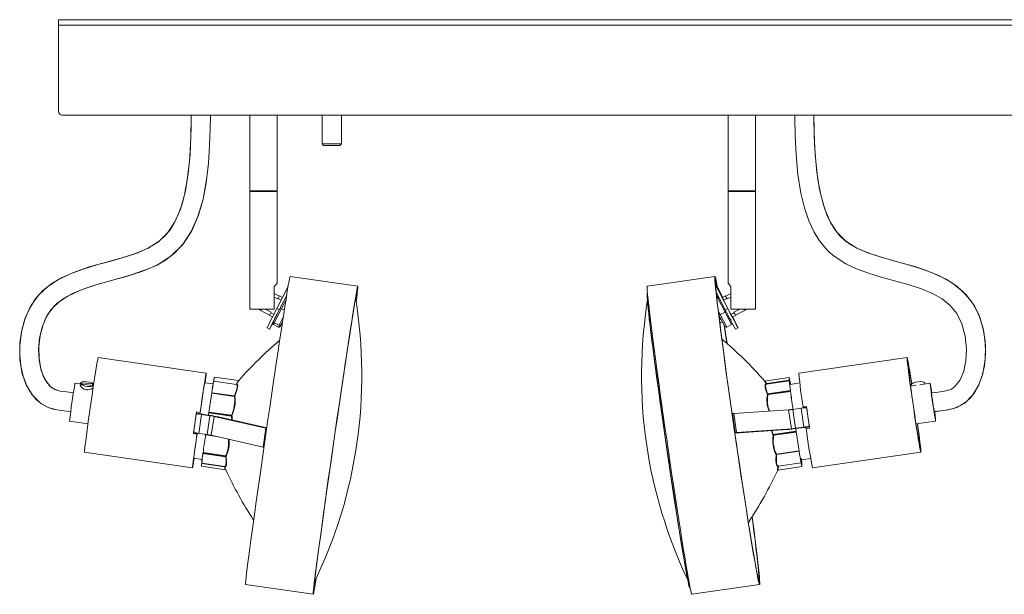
# Model space of a CAD drawing. Header units: millimetres. Extents: x -224 to 465, y -819 to -443.
# Tile 1 of 3: x -224 to 136, y -816 to -606. Entities that reach past the tile are written whole.
import ezdxf

# ---------------------------------------------------------------- set-up
doc = ezdxf.new("R2010")
doc.units = ezdxf.units.MM

msp = doc.modelspace()

# ---------------------------------------------------------------- linework, layer by layer
at = {"color": 7, "linetype": 'Continuous', "lineweight": 15}
for p, q in [((-210.09, -639.24), (-210.09, -605.74)), ((-210.09, -605.74), (289.91, -605.74)), ((289.91, -607.74), (-210.09, -607.74)), ((288.41, -640.74), (-208.59, -640.74)), ((-140.09, -640.74), (-140.09, -668.39)), ((-130.09, -668.39), (-130.09, -640.74)), ((-113.59, -640.74), (-113.59, -651.24)), ((-106.59, -651.24), (-106.59, -640.74)), ((34.91, -640.74), (34.91, -668.39)), ((44.91, -668.39), (44.91, -640.74)), ((-113.59, -651.24), (-113.09, -651.74)), ((-106.59, -651.24), (-113.59, -651.24)), ((-107.09, -651.74), (-113.09, -651.74)), ((-107.09, -651.74), (-106.59, -651.24)), ((-130.09, -668.39), (-140.09, -668.39)), ((-140.09, -668.62), (-140.09, -711.74)), ((-140.09, -668.62), (-130.09, -668.62)), ((-139.97, -668.39), (-139.86, -668.48)), ((-139.86, -668.48), (-139.97, -668.62)), ((-130.33, -668.48), (-139.86, -668.48)), ((-130.33, -668.48), (-130.21, -668.39)), ((-130.21, -668.62), (-130.33, -668.48)), ((-130.09, -702.14), (-130.09, -668.62)), ((44.91, -668.39), (34.91, -668.39)), ((34.91, -668.62), (34.91, -702.15)), ((34.91, -668.62), (44.91, -668.62)), ((35.03, -668.39), (35.14, -668.48)), ((35.14, -668.48), (35.03, -668.62)), ((44.67, -668.48), (35.14, -668.48)), ((44.67, -668.48), (44.79, -668.39)), ((44.79, -668.62), (44.67, -668.48)), ((44.91, -711.74), (44.91, -668.62)), ((-100.56, -703.29), (-125.3, -699.7)), ((30.12, -699.7), (5.38, -703.29)), ((30.28, -702.16), (32.98, -707.41)), ((-131.2, -703.51), (-131.2, -711.74)), ((-131.14, -703.51), (-131.2, -703.51)), ((-129.26, -706.97), (-131.2, -705.97)), ((-131.14, -706), (-131.14, -703.51)), ((-126.04, -703.43), (-130.19, -711.48)), ((34.78, -711.48), (30.32, -702.81)), ((33.89, -711.94), (30.56, -705.46)), ((35.93, -706.02), (34.08, -706.97)), ((35.93, -711.74), (35.93, -703.51)), ((-129.81, -707.98), (-131.2, -707.27)), ((-129.81, -707.98), (-129.73, -707.84)), ((-128.61, -708.42), (-129.73, -707.84)), ((-126.58, -706.66), (-129.3, -711.94)), ((-128.1, -707.44), (-129.21, -706.87)), ((-128.98, -711.37), (-126.82, -707.24)), ((30.73, -707.12), (30.98, -706.99)), ((30.81, -707.82), (31.19, -707.63)), ((31.19, -707.63), (30.98, -706.99)), ((33.8, -712.8), (31.19, -707.63)), ((34.02, -706.87), (32.86, -707.47)), ((33.31, -708.44), (34.48, -707.84)), ((33.38, -708.58), (33.31, -708.44)), ((34.48, -707.84), (34.55, -707.98)), ((35.93, -707.27), (34.55, -707.98)), ((-131.2, -711.74), (-140.09, -711.74)), ((-136.1, -712.19), (-132.82, -713.88)), ((-132.32, -712.87), (-134.52, -711.74)), ((-132.32, -712.87), (-132.39, -713.01)), ((-132.39, -713.01), (-131.27, -713.59)), ((-131.38, -716.07), (-128.98, -711.37)), ((-128.51, -711.54), (-131.15, -716.71)), ((-130.19, -711.48), (-129.3, -711.94)), ((-127.44, -712.09), (-128.51, -711.54)), ((33.8, -712.8), (32.03, -713.72)), ((36.21, -717.35), (33.8, -712.8)), ((34.78, -711.48), (33.89, -711.94)), ((44.91, -711.74), (35.93, -711.74)), ((35.97, -713.61), (37.13, -713.01)), ((39.26, -711.74), (37.06, -712.87)), ((37.13, -713.01), (37.06, -712.87)), ((37.64, -713.88), (40.92, -712.19)), ((-132.87, -713.98), (-131.76, -714.55)), ((-131.39, -716.11), (-131.63, -716.69)), ((-131.15, -716.71), (-131.41, -717.35)), ((-129.37, -717.63), (-131.15, -716.71)), ((-128.12, -716.44), (-128.95, -718.02)), ((-128.71, -717.45), (-128.09, -716.23)), ((-128.12, -716.3), (-128.1, -716.31)), ((31.51, -713.79), (31.56, -713.89)), ((31.56, -713.89), (33.75, -718.02)), ((32.32, -715.31), (31.74, -715.61)), ((31.89, -716.84), (32.86, -716.34)), ((34.43, -718.26), (32.03, -713.72)), ((35.97, -713.61), (35.9, -713.47)), ((36.01, -713.67), (36.31, -714.26)), ((36.44, -714.5), (36.46, -714.49)), ((36.52, -714.58), (37.69, -713.98)), ((-133.77, -718.6), (-132.88, -719.05)), ((-129.63, -718.26), (-131.41, -717.35)), ((-129.37, -717.63), (-129.63, -718.26)), ((-128.95, -718.02), (-128.71, -717.45)), ((34.53, -724.27), (33.44, -717.44)), ((34.43, -718.26), (36.21, -717.35)), ((37.7, -719.05), (38.59, -718.6)), ((-156.04, -735.17), (-195.62, -729.44)), ((100.43, -729.44), (60.85, -735.17)), ((-144.94, -739.24), (-153.31, -738.02)), ((-144.21, -737.88), (-153.05, -736.6)), ((48.32, -737.99), (48.31, -737.97)), ((57.26, -736.74), (48.38, -738.02)), ((57.34, -737.9), (48.91, -739.12)), ((57.34, -737.76), (49, -738.96)), ((57.34, -737.81), (49.05, -739.01)), ((57.35, -737.89), (49.1, -739.08)), ((57.36, -737.97), (57.34, -737.9)), ((57.35, -737.82), (57.35, -737.77)), ((57.36, -737.89), (57.35, -737.82)), ((57.36, -737.99), (57.37, -737.97)), ((57.55, -738.14), (57.54, -738.14)), ((57.55, -738.16), (57.55, -738.15)), ((57.56, -738.2), (57.55, -738.16)), ((57.55, -738.21), (57.55, -738.18)), ((-202.1, -739.11), (-204.05, -738.83)), ((-202.05, -738.8), (-202.17, -739.66)), ((-197.63, -739.1), (-201.59, -738.67)), ((-201.52, -739.2), (-201.59, -738.67)), ((-201.52, -739.2), (-197.56, -739.63)), ((-197.63, -739.1), (-197.7, -739.61)), ((-197.56, -739.63), (-197.63, -739.1)), ((-153.5, -739.09), (-156.62, -738.64)), ((-144.97, -739.24), (-144.89, -739.32)), ((-144.88, -739.22), (-144.84, -739.19)), ((-144.79, -739.17), (-144.71, -739.26)), ((48.73, -739.13), (48.93, -739.09)), ((48.93, -739.09), (48.88, -739.02)), ((48.92, -739.2), (49.11, -739.16)), ((49.05, -739.01), (49.1, -739.08)), ((57.74, -741.48), (49.4, -742.68)), ((57.75, -741.55), (49.46, -742.75)), ((57.76, -741.65), (49.51, -742.84)), ((49.53, -743), (57.79, -741.81)), ((61.18, -738.73), (57.63, -739.24)), ((57.74, -741.48), (57.75, -741.55)), ((57.76, -741.55), (57.75, -741.48)), ((57.75, -741.55), (57.76, -741.65)), ((57.77, -741.65), (57.76, -741.55)), ((103.71, -739.57), (101.68, -739.87)), ((101.93, -739.49), (101.98, -739.82)), ((108.86, -738.83), (105.11, -739.37)), ((106.93, -739.11), (106.89, -738.81)), ((-154.02, -742.42), (-154.02, -742.44)), ((-154.01, -742.41), (-145.76, -743.61)), ((-154.01, -742.43), (-154.01, -742.41)), ((-154.01, -742.43), (-145.7, -743.63)), ((-145.74, -743.49), (-153.99, -742.29)), ((-145.76, -743.61), (-145.7, -743.63)), ((-145.7, -743.63), (-145.68, -743.64)), ((-145.57, -743.51), (-145.51, -743.54)), ((49.35, -742.92), (49.3, -742.83)), ((49.46, -742.75), (49.51, -742.84)), ((-213.86, -747.67), (-211.68, -748.4)), ((-159.58, -749.36), (-160.71, -757.26)), ((-159.55, -749.27), (-159.62, -749.77)), ((-159.58, -749.36), (-158.29, -749.54)), ((-154.97, -748.7), (-155.07, -749.37)), ((-154.96, -748.7), (-155.06, -749.37)), ((-146.8, -750.57), (-155.06, -749.37)), ((57.08, -748.6), (36.99, -749.91)), ((58.07, -755.51), (57.08, -748.6)), ((58.58, -747.83), (58.64, -748.3)), ((58.65, -748.3), (58.59, -747.83)), ((58.64, -748.3), (58.66, -748.37)), ((58.66, -748.37), (58.65, -748.3)), ((61.65, -747.98), (58.66, -748.42)), ((59.65, -755.33), (58.66, -748.42)), ((62.64, -754.9), (61.65, -747.98)), ((62.34, -747.53), (63.62, -747.34)), ((62.34, -747.53), (62.38, -747.62)), ((63.66, -747.43), (62.38, -747.62)), ((63.62, -747.34), (64.76, -755.24)), ((63.69, -747.83), (63.69, -747.82)), ((-206.06, -752.68), (-199.29, -753.66)), ((-159.82, -751.02), (-159.65, -749.87)), ((-159.65, -749.87), (-159.62, -749.75)), ((-159.62, -749.75), (-157.64, -750.04)), ((-157.71, -750.28), (-158.7, -757.19)), ((-158.26, -749.45), (-158.29, -749.54)), ((-154.72, -750.71), (-157.71, -750.28)), ((-157.64, -750.04), (-157.67, -750.16)), ((-157.67, -750.16), (-154.68, -750.59)), ((-157.64, -750.04), (-157.65, -750.16)), ((-154.72, -750.71), (-155.71, -757.62)), ((-155.11, -749.67), (-155.24, -750.51)), ((-155.1, -749.62), (-155.11, -749.67)), ((-155.1, -749.56), (-155.1, -749.62)), ((-155.09, -749.61), (-155.1, -749.67)), ((-155.1, -749.67), (-146.76, -750.88)), ((-155.09, -749.61), (-155.08, -749.56)), ((-146.8, -750.82), (-155.09, -749.61)), ((-155.08, -749.56), (-146.83, -750.75)), ((-153.17, -750.98), (-154.17, -757.9)), ((-134.22, -755.29), (-153.17, -750.98)), ((-151.59, -751.13), (-133.89, -755.16)), ((-146.8, -750.82), (-146.83, -750.75)), ((-146.81, -750.59), (-146.8, -750.57)), ((-146.65, -750.64), (-146.62, -750.71)), ((36.35, -749.48), (36.32, -749.47)), ((36.35, -749.48), (37.35, -756.4)), ((36.54, -749.9), (36.35, -749.48)), ((37.53, -756.81), (36.54, -749.9)), ((36.99, -749.91), (37.98, -756.83)), ((103.69, -753.72), (110.87, -752.68)), ((-160.65, -756.79), (-160.48, -755.63)), ((-135.22, -762.2), (-134.22, -755.29)), ((37.31, -756.38), (37.35, -756.4)), ((37.35, -756.4), (37.53, -756.81)), ((56.54, -755.81), (37.41, -757.06)), ((37.98, -756.83), (58.07, -755.51)), ((59.8, -756.4), (51.46, -757.6)), ((51.52, -757.65), (59.81, -756.45)), ((59.82, -756.51), (51.57, -757.7)), ((59.65, -755.33), (62.64, -754.9)), ((62.7, -755.02), (59.71, -755.45)), ((59.82, -756.44), (59.81, -756.39)), ((59.81, -756.45), (59.82, -756.51)), ((59.83, -756.5), (59.82, -756.44)), ((62.75, -755.14), (62.7, -755.02)), ((64.7, -754.85), (62.75, -755.14)), ((64.76, -755.24), (63.47, -755.43)), ((64.68, -754.73), (64.68, -754.74)), ((-160.71, -757.26), (-160.69, -757.17)), ((-159.43, -757.45), (-160.71, -757.26)), ((-160.63, -756.8), (-160.69, -757.17)), ((-160.69, -757.17), (-159.4, -757.36)), ((-159.43, -757.45), (-159.4, -757.36)), ((-158.7, -757.19), (-155.71, -757.62)), ((-156.28, -757.76), (-156.35, -758.23)), ((-156.27, -757.76), (-156.34, -758.23)), ((-156.27, -757.69), (-156.28, -757.76)), ((-156.26, -757.6), (-156.27, -757.69)), ((-156.26, -757.69), (-156.27, -757.76)), ((-156.26, -757.69), (-156.25, -757.6)), ((-154.17, -757.9), (-135.22, -762.2)), ((51.42, -757.86), (51.37, -757.81)), ((51.52, -757.65), (51.57, -757.7)), ((51.6, -757.89), (59.85, -756.7)), ((51.6, -757.89), (51.6, -757.87)), ((59.85, -756.7), (59.95, -757.37)), ((59.96, -757.36), (59.86, -756.7)), ((60.92, -763.62), (52.61, -764.82)), ((60.92, -763.63), (52.67, -764.82)), ((52.69, -764.95), (60.94, -763.76)), ((60.92, -763.61), (60.93, -763.62)), ((60.92, -763.62), (60.92, -763.63)), ((-200.64, -764.08), (-161.05, -769.81)), ((-160.61, -766.26), (-157.51, -766.71)), ((-157.2, -764.39), (-157.22, -764.48)), ((-157.21, -764.48), (-157.22, -764.55)), ((-157.22, -764.48), (-157.22, -764.55)), ((-157.22, -764.55), (-148.87, -765.77)), ((-157.21, -764.48), (-157.19, -764.39)), ((-157.21, -764.48), (-148.91, -765.69)), ((-157.19, -764.39), (-148.94, -765.59)), ((-148.92, -765.43), (-157.17, -764.23)), ((-148.91, -765.69), (-148.94, -765.59)), ((-148.77, -765.56), (-148.74, -765.66)), ((52.52, -764.97), (52.44, -764.96)), ((52.61, -764.82), (52.58, -764.82)), ((52.67, -764.82), (52.61, -764.82)), ((61.62, -766.87), (65.18, -766.35)), ((65.87, -769.81), (105.45, -764.08)), ((-157.79, -769.22), (-149.03, -770.5)), ((-157.68, -768.17), (-157.69, -768.22)), ((-157.67, -768.09), (-157.68, -768.17)), ((-157.67, -768.18), (-157.68, -768.23)), ((-157.68, -768.23), (-149.34, -769.44)), ((-157.67, -768.09), (-149.23, -769.32)), ((-157.67, -768.18), (-157.66, -768.1)), ((-157.67, -768.18), (-149.38, -769.38)), ((-157.66, -768.1), (-149.41, -769.3)), ((-149.38, -769.38), (-149.41, -769.3)), ((-149.24, -769.34), (-149.21, -769.42)), ((-149.07, -769.36), (-149.24, -769.34)), ((-149.02, -770.44), (-149, -770.49)), ((-148.89, -770.5), (-148.87, -770.56)), ((53.18, -769.3), (53.05, -769.24)), ((53.19, -770.64), (61.95, -769.37)), ((53.33, -769.18), (53.21, -769.12)), ((53.26, -769.21), (53.22, -769.26)), ((53.29, -769.19), (61.67, -767.98)), ((61.68, -767.95), (61.67, -767.91)), ((61.67, -767.91), (61.68, -767.95)), ((61.68, -767.97), (61.67, -767.94)), ((61.67, -767.98), (61.67, -767.98)), ((61.68, -767.95), (61.68, -767.97)), ((61.68, -767.97), (61.68, -767.96)), ((61.86, -768.22), (61.88, -768.3)), ((61.88, -768.35), (61.88, -768.3)), ((61.88, -768.3), (61.88, -768.35)), ((61.96, -769.29), (61.96, -769.31)), ((-141.63, -812.53), (-116.89, -816.11)), ((-116.3, -811.44), (-116.32, -811.46)), ((21.71, -816.11), (46.45, -812.53))]:
    msp.add_line(p, q, dxfattribs=at)
at = {"color": 8, "linetype": 'Continuous', "lineweight": 15}
for p, q in [((-126.85, -708.37), (-128.51, -711.54)), ((-101.37, -707.93), (-101.33, -707.9)), ((32.03, -713.72), (31.34, -712.35)), ((-127.84, -714.63), (-129.37, -717.63)), ((-144.91, -739.25), (-144.89, -739.24)), ((49.1, -739.08), (49.1, -739.09)), ((58.64, -748.3), (56.21, -748.65)), ((58.66, -748.37), (57.16, -748.59)), ((58.67, -748.41), (58.66, -748.37)), ((58.66, -748.37), (58.66, -748.42)), ((63.69, -747.82), (63.85, -748.97)), ((-146.76, -750.88), (-146.72, -752.24)), ((-146.58, -750.82), (-146.55, -752.28)), ((51.31, -757.71), (50.8, -756.19)), ((51.46, -757.6), (50.98, -756.17)), ((59.66, -755.46), (59.8, -756.4)), ((59.81, -756.39), (59.67, -755.47)), ((64.51, -753.58), (64.68, -754.73)), ((-156.27, -757.76), (-152.08, -758.37)), ((-156.26, -757.69), (-152.98, -758.17)), ((-156.25, -757.6), (-156.24, -757.55)), ((-156.25, -757.6), (-154.09, -757.91)), ((-157.66, -768.09), (-157.66, -768.1)), ((-149.41, -769.3), (-149.41, -769.29)), ((61.67, -767.91), (61.67, -767.91)), ((61.68, -767.95), (61.68, -767.95)), ((61.87, -768.13), (61.86, -768.14))]:
    msp.add_line(p, q, dxfattribs=at)
at = {"color": 7, "linetype": 'Continuous', "lineweight": 15, "flags": 128}
for points in [[(-161.5, -640.74), (-161.48, -641.9), (-161.62, -648.29), (-161.96, -655.16), (-162.61, -662.03), (-163.66, -668.42), (-164.86, -673.15), (-166.31, -677.22), (-167.96, -680.61), (-169.28, -682.7), (-170.65, -684.44), (-173.44, -687.04), (-177.1, -689.31), (-181.04, -691.04), (-185.53, -692.57), (-190.47, -693.97), (-195.71, -695.4), (-201.11, -697.02), (-205.12, -698.48), (-208.95, -700.23), (-212.53, -702.36), (-215.78, -704.94), (-218.59, -708.05), (-220.87, -711.69), (-222.53, -715.7), (-223.63, -719.91), (-224.2, -724.18), (-224.28, -728.39), (-223.88, -732.45), (-223.02, -736.27), (-221.67, -739.79), (-219.56, -743.24), (-218.1, -744.87), (-216.32, -746.35), (-214.17, -747.57), (-213.86, -747.67)], [(-205.53, -749.29), (-207.99, -748.97), (-210.69, -748.6), (-213.85, -747.71), (-216.7, -746.09), (-219.72, -743.06), (-221.89, -739.37), (-223.33, -735.25), (-224.18, -730.27), (-224.28, -725.12), (-223.67, -719.98), (-222.33, -715.02), (-220.23, -710.46), (-217.38, -706.54), (-213.96, -703.36), (-210.12, -700.83), (-204.6, -698.24), (-198.82, -696.27), (-192.99, -694.62), (-187.3, -693.06), (-181.97, -691.36), (-177.22, -689.33), (-173.23, -686.84), (-170.07, -683.71), (-167.51, -679.73), (-165.5, -675.05), (-164.01, -669.84), (-162.96, -664.35), (-162.18, -657.7), (-161.77, -651.33), (-161.56, -645.61), (-161.51, -640.74)], [(-154.51, -640.74), (-154.56, -645.78), (-154.78, -651.65), (-155.2, -658.29), (-156.04, -665.41), (-157.19, -671.44), (-158.9, -677.36), (-161.31, -682.98), (-164.6, -688.08), (-168.93, -692.36), (-174.03, -695.57), (-179.59, -697.94), (-185.36, -699.79), (-191.16, -701.38), (-196.8, -702.97), (-202.04, -704.76), (-206.69, -706.93), (-209.67, -708.89), (-212.17, -711.2), (-214.18, -713.97), (-215.73, -717.38), (-216.79, -721.3), (-217.29, -725.47), (-217.21, -729.63), (-216.55, -733.5), (-215.52, -736.48), (-214.14, -738.83), (-212.52, -740.47), (-211.16, -741.25), (-209.49, -741.7), (-207.11, -742.03), (-204.62, -742.35), (-204.56, -742.36)], [(59.37, -640.74), (59.34, -641.8), (59.48, -648.29), (59.81, -655.23), (60.47, -662.4), (61.57, -669.3), (62.86, -674.6), (64.5, -679.38), (66.47, -683.57), (68.14, -686.3), (69.94, -688.67), (71.84, -690.69), (73.79, -692.36), (77.96, -695.08), (81.96, -696.97), (86.32, -698.57), (90.99, -699.99), (95.87, -701.32), (100.84, -702.71), (105.72, -704.3), (109.7, -705.96), (113.24, -707.96), (116.24, -710.39), (118.65, -713.36), (120.48, -717.14), (121.68, -721.61), (122.15, -726.23), (121.94, -730.58), (121.14, -734.38), (119.82, -737.55), (117.86, -740.07), (116.66, -740.95), (115.24, -741.53), (113.4, -741.87), (110.96, -742.18), (109.49, -742.37)], [(110.48, -749.24), (111.54, -749.1), (114.75, -748.69), (117.42, -748.12), (119.98, -747.04), (122.1, -745.58), (123.82, -743.89), (125.19, -742.07), (126.27, -740.21), (127.76, -736.49), (128.69, -732.47), (129.1, -728.03), (128.93, -723.28), (128.1, -718.34), (126.51, -713.46), (124.08, -708.98), (120.86, -705.19), (117.02, -702.14), (112.09, -699.41), (106.76, -697.3), (101.28, -695.61), (95.94, -694.15), (90.9, -692.73), (86.29, -691.21), (82.25, -689.47), (80.12, -688.3), (77.91, -686.77), (75.72, -684.72), (74.09, -682.7), (72.54, -680.18), (71.09, -677.13), (69.79, -673.54), (68.38, -667.95), (67.37, -661.62), (66.75, -654.84), (66.43, -648.09), (66.29, -641.81), (66.32, -640.74)], [(110.38, -749.28), (112.8, -748.97), (115.5, -748.6), (118.66, -747.71), (121.51, -746.09), (124.53, -743.06), (126.7, -739.37), (128.14, -735.25), (128.99, -730.27), (129.09, -725.12), (128.47, -719.98), (127.14, -715.02), (125.04, -710.46), (122.19, -706.54), (118.77, -703.36), (114.93, -700.83), (109.41, -698.24), (103.63, -696.27), (97.8, -694.62), (92.11, -693.06), (86.78, -691.36), (82.03, -689.33), (78.05, -686.84), (74.88, -683.71), (72.33, -679.73), (70.32, -675.05), (68.82, -669.84), (67.77, -664.35), (67, -657.7), (66.58, -651.33), (66.37, -645.61), (66.32, -640.74)], [(-210.22, -741.55), (-211.81, -740.94), (-213.11, -740), (-215.11, -737.37), (-216.4, -734.18), (-217.15, -730.44), (-217.35, -726.37), (-216.99, -722.25), (-216.08, -718.33), (-214.69, -714.86), (-212.89, -712.02), (-210.66, -709.67), (-208.01, -707.69), (-204.98, -706), (-200.44, -704.13), (-195.57, -702.58), (-190.64, -701.21), (-183.47, -699.2), (-176.88, -696.86), (-173.89, -695.47), (-170.91, -693.74), (-167.66, -691.27), (-164.42, -687.81), (-161.52, -683.32), (-159.09, -677.82), (-157.21, -671.39), (-155.89, -664.2), (-155.78, -663.22)], [(-130.1, -702.14), (-130.09, -702.14), (-130.24, -702.3), (-130.62, -702.76), (-131.2, -703.51)], [(31.09, -703.75), (30.86, -702.59), (30.61, -701.36), (30.4, -700.46), (30.24, -699.91), (30.13, -699.71), (30.07, -699.85), (30.06, -700.34), (30.1, -701.17), (30.19, -702.34), (30.33, -703.85), (30.52, -705.67), (30.76, -707.81), (31.04, -710.25), (31.37, -712.96), (31.74, -715.95), (32.15, -719.18), (32.6, -722.64), (33.09, -726.3), (33.6, -730.15), (34.15, -734.16), (34.72, -738.31), (35.31, -742.56), (35.93, -746.9), (36.55, -751.3), (37.19, -755.72), (37.83, -760.15), (38.48, -764.55), (39.12, -768.9), (39.76, -773.17), (40.39, -777.34), (41.01, -781.37), (41.61, -785.25), (42.19, -788.95), (42.75, -792.45), (43.28, -795.72), (43.77, -798.75), (44.24, -801.52), (44.66, -804.01), (45.05, -806.2), (45.4, -808.08), (45.7, -809.64), (45.96, -810.88), (46.17, -811.77), (46.33, -812.32), (46.44, -812.53), (46.5, -812.38), (46.51, -811.9), (46.47, -811.06), (46.38, -809.89), (46.24, -808.39), (46.05, -806.56), (45.81, -804.42), (45.53, -801.99), (45.2, -799.27), (44.82, -796.29), (44.41, -793.05), (43.96, -789.6), (43.72, -787.77)], [(30.97, -703.5), (30.79, -702.66), (30.58, -701.79), (30.43, -701.27), (30.32, -701.09), (30.27, -701.26), (30.26, -701.78), (30.31, -702.64), (30.4, -703.83), (30.55, -705.36), (30.74, -707.21), (30.98, -709.37), (31.27, -711.82), (31.61, -714.56), (31.98, -717.55), (32.39, -720.79), (32.85, -724.26), (33.33, -727.92), (33.85, -731.77), (34.4, -735.76), (34.97, -739.89), (35.56, -744.12), (36.17, -748.42), (36.79, -752.78), (37.42, -757.15), (38.06, -761.52), (38.7, -765.85), (39.33, -770.13), (39.96, -774.31), (40.58, -778.38), (41.18, -782.31), (41.77, -786.07), (42.33, -789.64), (42.87, -793), (43.38, -796.13), (43.85, -799), (44.3, -801.61), (44.7, -803.92), (45.06, -805.94), (45.38, -807.64), (45.66, -809.01), (45.89, -810.05), (46.07, -810.75), (46.2, -811.1), (46.28, -811.1), (46.31, -810.76), (46.29, -810.07), (46.22, -809.04), (46.1, -807.68), (45.93, -805.99), (45.71, -803.98), (45.44, -801.67), (45.13, -799.08), (44.78, -796.21), (44.38, -793.09), (43.95, -789.73), (43.69, -787.78)], [(-141.63, -812.53), (-141.65, -812.38), (-141.62, -811.9), (-141.54, -811.06), (-141.42, -809.89), (-141.24, -808.39), (-141.02, -806.56), (-140.75, -804.42), (-140.43, -801.99), (-140.07, -799.27), (-139.67, -796.29), (-139.24, -793.05), (-138.76, -789.6), (-138.26, -785.93), (-137.72, -782.08), (-137.16, -778.07), (-136.58, -773.93), (-135.97, -769.67), (-135.36, -765.33), (-134.72, -760.94), (-134.09, -756.51), (-133.44, -752.09), (-132.8, -747.68), (-132.16, -743.33), (-131.53, -739.06), (-130.92, -734.9), (-130.31, -730.86), (-129.73, -726.98), (-129.17, -723.28), (-128.64, -719.78), (-128.13, -716.51), (-127.66, -713.48), (-127.23, -710.71), (-126.83, -708.23), (-126.48, -706.03)], [(-101.19, -709.2), (-101.16, -708.94), (-100.98, -707.41), (-100.85, -706.22), (-100.77, -705.36), (-100.74, -704.84), (-100.76, -704.67), (-100.83, -704.85), (-100.95, -705.38), (-101.12, -706.24), (-101.33, -707.45), (-101.6, -708.99), (-101.91, -710.85)], [(-101.73, -709.62), (-101.42, -707.73), (-101.15, -706.17), (-100.93, -704.94), (-100.76, -704.04), (-100.64, -703.49), (-100.56, -703.29), (-100.54, -703.43), (-100.57, -703.92), (-100.64, -704.75), (-100.77, -705.93), (-100.95, -707.43), (-101.16, -709.21)], [(5.31, -705.97), (5.27, -706.03), (5.29, -707.02), (5.43, -708.78), (5.67, -711.24), (6.01, -714.29), (6.43, -717.8), (6.91, -721.68), (7.43, -725.78), (8.17, -731.42), (8.94, -737.11), (9.7, -742.7), (10.44, -748), (11.13, -752.94), (11.82, -757.71)], [(5.38, -703.29), (5.33, -703.43), (5.32, -703.92), (5.36, -704.75), (5.45, -705.93), (5.59, -707.43), (5.78, -709.26), (6.02, -711.39), (6.3, -713.83), (6.63, -716.55), (7, -719.53), (7.41, -722.76), (7.86, -726.22), (8.35, -729.88), (8.87, -733.73), (9.41, -737.74), (9.98, -741.89), (10.58, -746.14), (11.19, -750.48), (11.81, -754.88), (12.45, -759.3), (13.09, -763.73), (13.74, -768.13), (14.38, -772.48), (15.02, -776.75), (15.65, -780.92), (16.27, -784.95), (16.87, -788.83), (17.45, -792.53), (18.01, -796.03), (18.54, -799.31), (19.04, -802.34), (19.5, -805.1), (19.93, -807.59), (20.31, -809.78), (20.66, -811.66), (20.96, -813.23), (21.22, -814.46), (21.43, -815.35), (21.59, -815.9), (21.7, -816.11), (21.71, -816.11)], [(-115.81, -810.37), (-116.02, -811.66), (-116.29, -813.23), (-116.51, -814.46), (-116.69, -815.35), (-116.81, -815.9), (-116.88, -816.11), (-116.91, -815.97), (-116.88, -815.48), (-116.8, -814.64), (-116.68, -813.47), (-116.5, -811.97), (-116.28, -810.14), (-116.01, -808), (-115.69, -805.57), (-115.33, -802.85), (-114.93, -799.87), (-114.5, -796.64), (-114.02, -793.18), (-113.52, -789.51), (-112.98, -785.66), (-112.42, -781.65), (-111.84, -777.51), (-111.23, -773.25), (-110.61, -768.91), (-109.98, -764.52), (-109.35, -760.1), (-108.7, -755.67), (-108.06, -751.27), (-107.42, -746.92), (-106.79, -742.64), (-106.18, -738.48), (-105.57, -734.44), (-104.99, -730.56), (-104.43, -726.86), (-103.9, -723.36), (-103.39, -720.09), (-102.92, -717.06), (-102.49, -714.29), (-102.09, -711.81), (-101.73, -709.62)], [(34.09, -706.96), (34.07, -706.93), (34.03, -706.87), (34.04, -706.93), (34.13, -707.12), (34.27, -707.43), (34.48, -707.84)], [(-129.3, -711.94), (-130.11, -713.52), (-130.88, -715.03), (-131.56, -716.38), (-132.13, -717.5), (-132.55, -718.35), (-132.81, -718.88), (-132.88, -719.05), (-132.77, -718.88), (-132.48, -718.35), (-132.03, -717.5), (-131.67, -716.82)], [(-101.91, -710.85), (-102.26, -713.01), (-102.65, -715.47), (-103.08, -718.22), (-103.55, -721.22), (-104.05, -724.47), (-104.58, -727.94), (-105.13, -731.61), (-105.71, -735.45), (-106.31, -739.46), (-106.92, -743.58), (-107.54, -747.82), (-108.17, -752.12), (-108.81, -756.48), (-109.44, -760.85), (-110.07, -765.22), (-110.69, -769.55), (-111.3, -773.82), (-111.89, -778), (-112.46, -782.07), (-113.01, -785.99), (-113.53, -789.75), (-114.02, -793.32), (-114.48, -796.67), (-114.9, -799.79), (-115.29, -802.66), (-115.63, -805.25), (-115.92, -807.56), (-116.17, -809.57), (-116.38, -811.26), (-116.53, -812.62), (-116.64, -813.65), (-116.7, -814.34), (-116.7, -814.68), (-116.66, -814.68), (-116.56, -814.33), (-116.42, -813.63), (-116.23, -812.59), (-115.99, -811.22), (-115.87, -810.51)], [(36.63, -714.53), (36.65, -714.57), (37.32, -715.92), (37.88, -717.04), (38.29, -717.89), (38.53, -718.42), (38.59, -718.6), (38.46, -718.42), (38.16, -717.89), (37.7, -717.04), (37.1, -715.92), (36.38, -714.57), (35.6, -713.07), (34.78, -711.48)], [(37.65, -713.88), (37.67, -713.92), (37.69, -713.98), (37.64, -713.92), (37.53, -713.73), (37.36, -713.42), (37.13, -713.01)], [(-128.09, -716.25), (-128.47, -717.01), (-128.6, -717.29)], [(36.04, -715.86), (36.04, -715.87), (35.97, -715.75), (35.71, -715.27), (35.68, -715.22)], [(36.31, -714.26), (36.49, -714.59), (36.63, -714.84), (36.72, -714.99), (36.76, -715.04), (36.74, -714.99), (36.68, -714.84), (36.56, -714.59), (36.55, -714.57)], [(34.48, -724.17), (33.96, -720.89), (33.44, -717.64), (33.39, -717.34)], [(102.12, -739.1), (101.99, -738.28), (101.67, -736.22), (101.37, -734.37), (101.11, -732.77), (100.88, -731.46), (100.69, -730.46), (100.55, -729.79), (100.46, -729.47), (100.42, -729.5), (100.43, -729.88), (100.49, -730.6), (100.6, -731.65), (100.76, -733.01), (100.96, -734.65), (101.2, -736.54), (101.48, -738.63), (101.79, -740.89), (102.12, -743.27), (102.47, -745.72), (102.83, -748.19), (103.19, -750.63), (103.55, -753), (103.89, -755.23), (104.21, -757.29), (104.51, -759.14), (104.78, -760.74), (105, -762.05), (105.19, -763.05), (105.33, -763.72), (105.42, -764.05), (105.46, -764.02), (105.45, -763.64), (105.39, -762.91), (105.28, -761.86), (105.12, -760.5), (104.92, -758.86), (104.68, -756.98), (104.4, -754.88), (104.23, -753.64)], [(102.09, -739.13), (102.02, -738.64), (101.71, -736.7), (101.43, -734.99), (101.19, -733.54), (100.98, -732.39), (100.82, -731.56), (100.71, -731.07), (100.64, -730.92), (100.63, -731.14), (100.67, -731.7), (100.76, -732.59), (100.9, -733.81), (101.08, -735.31), (101.31, -737.07), (101.57, -739.04), (101.86, -741.19), (102.18, -743.46), (102.51, -745.81), (102.86, -748.18), (103.2, -750.51), (103.54, -752.76), (103.87, -754.88), (104.17, -756.81), (104.45, -758.52), (104.69, -759.97), (104.9, -761.12), (105.06, -761.96), (105.17, -762.45), (105.24, -762.59), (105.25, -762.38), (105.21, -761.82), (105.12, -760.92), (104.98, -759.71), (104.8, -758.2), (104.57, -756.44), (104.31, -754.47), (104.2, -753.65)], [(-197.16, -739.27), (-197.33, -739.06), (-197.91, -738.72), (-198.73, -738.44), (-199.69, -738.27), (-200.63, -738.24), (-201.41, -738.34), (-201.91, -738.57), (-202.05, -738.88), (-201.82, -739.23), (-201.25, -739.58), (-200.42, -739.85), (-199.47, -740.02), (-199.47, -740.02)], [(-158.29, -749.54), (-157.92, -747.05), (-157.57, -744.67), (-157.23, -742.46), (-156.93, -740.48), (-156.66, -738.76), (-156.44, -737.34), (-156.26, -736.26), (-156.13, -735.54), (-156.05, -735.2), (-156.03, -735.24), (-156.07, -735.66), (-156.16, -736.45), (-156.3, -737.59), (-156.44, -738.66)], [(-156.46, -738.66), (-156.44, -738.46), (-156.32, -737.49), (-156.26, -736.89), (-156.25, -736.65), (-156.3, -736.8), (-156.39, -737.32), (-156.55, -738.21), (-156.75, -739.44), (-156.99, -740.98), (-157.27, -742.8), (-157.58, -744.85), (-157.91, -747.09), (-158.26, -749.45)], [(-153.07, -736.66), (-153.07, -736.62), (-153.16, -737.07), (-153.32, -738.06)], [(48.48, -738.01), (48.38, -738), (48.3, -737.95)], [(57.27, -736.8), (57.28, -736.76), (57.38, -737.19), (57.55, -738.18)], [(57.34, -737.81), (57.35, -737.81), (57.35, -737.81), (57.35, -737.81), (57.35, -737.81), (57.35, -737.81), (57.35, -737.81), (57.35, -737.81), (57.35, -737.82)], [(57.36, -737.89), (57.36, -737.89), (57.36, -737.89), (57.36, -737.89), (57.36, -737.89), (57.36, -737.89), (57.36, -737.89), (57.36, -737.89), (57.35, -737.89)], [(57.37, -737.97), (57.37, -737.98), (57.37, -737.96), (57.37, -737.93), (57.36, -737.89)], [(57.36, -737.97), (57.37, -737.97), (57.37, -737.97)], [(57.55, -738.15), (57.62, -738.38), (57.78, -739.22)], [(101.93, -739.49), (101.93, -739.42), (102.16, -739.06), (102.72, -738.72), (103.55, -738.44), (104.5, -738.27), (105.44, -738.24), (106.23, -738.34), (106.73, -738.57), (106.89, -738.81)], [(-204.14, -739.24), (-204.07, -738.88), (-204.05, -738.83)], [(-144.94, -739.27), (-144.92, -739.26), (-144.89, -739.24)], [(-144.88, -739.23), (-144.88, -739.23), (-144.89, -739.23), (-144.91, -739.24)], [(-144.84, -739.19), (-144.81, -739.17), (-144.79, -739.17)], [(48.88, -739.02), (48.85, -738.97), (48.82, -738.92)], [(49.05, -739.01), (49.02, -738.98), (49, -738.96)], [(57.63, -739.24), (57.62, -739.26), (57.62, -739.34)], [(57.74, -741.48), (57.75, -741.48), (57.75, -741.48), (57.75, -741.48), (57.75, -741.48)], [(108.97, -739.24), (108.89, -738.88), (108.86, -738.86), (108.88, -739.19), (108.95, -739.85), (109.06, -740.81), (109.22, -742.01), (109.41, -743.4), (109.62, -744.91), (109.84, -746.46), (110.07, -747.97), (110.28, -749.38), (110.48, -750.6), (110.64, -751.58), (110.77, -752.27), (110.85, -752.63), (110.88, -752.65), (110.86, -752.32), (110.79, -751.66), (110.67, -750.7), (110.52, -749.5), (110.49, -749.29)], [(-153.99, -742.29), (-153.99, -742.29), (-154, -742.29), (-154, -742.29), (-154, -742.29)], [(49.3, -742.83), (49.26, -742.76), (49.23, -742.69)], [(49.46, -742.75), (49.42, -742.71), (49.4, -742.68)], [(109.42, -742.5), (109.37, -742.29), (109.37, -742.46), (109.43, -742.99), (109.53, -743.81), (109.67, -744.85), (109.84, -745.98), (110, -747.09), (110.15, -748.06), (110.27, -748.77), (110.35, -749.16), (110.37, -749.22)], [(58.66, -748.37), (58.66, -748.37), (58.66, -748.37), (58.66, -748.37), (58.66, -748.37), (58.66, -748.37), (58.66, -748.37), (58.66, -748.37), (58.66, -748.37)], [(-155.23, -750.51), (-155.17, -750.11), (-155.1, -749.67)], [(-155.1, -749.67), (-155.11, -749.67), (-155.11, -749.67), (-155.11, -749.67), (-155.11, -749.67)], [(-146.76, -750.88), (-146.78, -750.85), (-146.8, -750.82)], [(-146.62, -750.71), (-146.6, -750.76), (-146.58, -750.82)], [(59.8, -756.4), (59.81, -756.4), (59.81, -756.4), (59.81, -756.39), (59.81, -756.39)], [(-160.44, -766.28), (-160.65, -767.63), (-160.83, -768.71), (-160.96, -769.43), (-161.04, -769.78), (-161.06, -769.74), (-161.02, -769.32), (-160.93, -768.53), (-160.79, -767.38), (-160.6, -765.9), (-160.36, -764.13), (-160.08, -762.1), (-159.77, -759.86), (-159.43, -757.45)], [(-159.4, -757.36), (-159.72, -759.63), (-160.01, -761.72), (-160.26, -763.6), (-160.48, -765.21), (-160.65, -766.51), (-160.76, -767.48), (-160.83, -768.09), (-160.84, -768.32), (-160.79, -768.17), (-160.69, -767.65), (-160.54, -766.76), (-160.46, -766.28)], [(-156.26, -757.69), (-156.26, -757.69), (-156.27, -757.69), (-156.27, -757.69), (-156.27, -757.69), (-156.27, -757.69), (-156.27, -757.69), (-156.27, -757.69), (-156.27, -757.69)], [(-156.26, -757.6), (-156.26, -757.6), (-156.26, -757.6), (-156.26, -757.6), (-156.26, -757.6), (-156.25, -757.6), (-156.25, -757.6), (-156.25, -757.6), (-156.25, -757.6)], [(11.82, -757.71), (12.51, -762.5), (13.24, -767.49), (14.03, -772.89), (14.89, -778.63), (15.79, -784.54), (16.71, -790.47), (17.41, -794.84), (18.08, -799.03), (18.73, -802.91), (19.32, -806.36), (19.85, -809.26), (20.28, -811.5), (20.62, -812.99), (20.84, -813.67), (20.88, -813.6)], [(51.37, -757.81), (51.34, -757.76), (51.31, -757.71)], [(51.46, -757.6), (51.49, -757.63), (51.52, -757.65)], [(60.94, -763.76), (60.94, -763.75), (60.95, -763.75), (60.95, -763.75), (60.95, -763.75)], [(-157.22, -764.55), (-157.22, -764.55), (-157.22, -764.55), (-157.22, -764.55), (-157.22, -764.55)], [(-148.91, -765.69), (-148.89, -765.73), (-148.87, -765.77)], [(-148.74, -765.66), (-148.72, -765.73), (-148.71, -765.8)], [(61.51, -766.54), (61.57, -766.77), (61.62, -766.87)], [(61.61, -767.17), (61.67, -767.4), (61.69, -767.09), (61.61, -766.22)], [(-157.69, -768.22), (-157.78, -769), (-157.79, -769.16)], [(-157.67, -768.18), (-157.67, -768.18), (-157.67, -768.18), (-157.68, -768.18), (-157.68, -768.18), (-157.68, -768.17), (-157.68, -768.17), (-157.68, -768.17), (-157.68, -768.17)], [(-149.38, -769.38), (-149.35, -769.41), (-149.34, -769.44)], [(-149.21, -769.42), (-149.19, -769.48), (-149.18, -769.53)], [(53.07, -770.63), (53.01, -770.74), (53.06, -770.3), (53.26, -769.21)], [(53.18, -770.59), (53.16, -770.63), (53.21, -770.19), (53.42, -769.14)], [(53.22, -769.26), (53.2, -769.29), (53.18, -769.3)], [(53.25, -769.21), (53.25, -769.21), (53.27, -769.2)], [(53.33, -769.18), (53.35, -769.17), (53.37, -769.16)], [(61.68, -767.94), (61.67, -767.91), (61.67, -767.9), (61.67, -767.9), (61.67, -767.91)], [(61.86, -768.14), (61.86, -768.14), (61.86, -768.15), (61.86, -768.18), (61.86, -768.22)], [(61.88, -768.35), (61.96, -769.14), (61.96, -769.26)]]:
    msp.add_lwpolyline(points, dxfattribs=at)
at = {"color": 8, "linetype": 'Continuous', "lineweight": 15, "flags": 128}
for points in [[(-101.54, -708.64), (-101.47, -708.29), (-101.37, -707.93)], [(5.48, -708.07), (5.46, -708.39), (5.49, -709.11), (5.57, -710.17), (5.7, -711.57), (5.87, -713.31), (6.1, -715.36), (6.38, -717.71), (6.7, -720.35), (7.06, -723.26), (7.46, -726.42), (7.91, -729.81), (8.38, -733.4), (8.89, -737.17), (9.43, -741.1), (9.99, -745.15), (10.57, -749.31), (11.17, -753.53), (11.78, -757.8), (12.4, -762.08), (13.03, -766.35), (13.65, -770.57), (14.27, -774.72), (14.88, -778.76), (15.48, -782.68), (16.06, -786.44), (16.62, -790.02), (17.16, -793.39), (17.67, -796.53), (18.14, -799.42), (18.58, -802.03), (18.99, -804.36), (19.35, -806.39), (19.67, -808.1), (19.94, -809.47), (20.17, -810.51), (20.35, -811.2), (20.44, -811.48)], [(36.09, -715.92), (35.97, -715.63), (35.92, -715.54)], [(-144.3, -737.92), (-144.28, -737.89), (-144.51, -738.3), (-145.05, -739.25)], [(-144.13, -737.86), (-144.1, -737.82), (-144.33, -738.24), (-144.88, -739.22)], [(48.82, -738.92), (48.4, -738.14), (48.32, -737.99)], [(49, -738.96), (48.58, -738.21), (48.5, -738.05)], [(57.35, -737.77), (57.27, -736.98), (57.27, -736.8)], [(-144.89, -739.32), (-144.68, -739.55), (-144.73, -740.42), (-145.09, -741.79), (-145.74, -743.49)], [(-144.71, -739.26), (-144.5, -739.48), (-144.55, -740.37), (-144.92, -741.75), (-145.57, -743.51)], [(49.23, -742.69), (48.67, -741.05), (48.43, -739.85), (48.51, -739.17), (48.73, -739.13)], [(49.4, -742.68), (48.85, -741.09), (48.6, -739.9), (48.69, -739.24), (48.92, -739.2)], [(-148.87, -765.77), (-148.76, -767.45), (-148.82, -768.66), (-149.04, -769.26), (-149.22, -769.24)], [(-148.71, -765.8), (-148.6, -767.53), (-148.66, -768.76), (-148.88, -769.38), (-149.07, -769.36)], [(53.05, -769.24), (52.76, -769.09), (52.5, -768.24), (52.42, -766.83), (52.52, -764.97)], [(53.21, -769.12), (52.91, -768.98), (52.66, -768.15), (52.58, -766.75), (52.69, -764.95)], [(-157.67, -768.09), (-157.67, -768.09), (-157.67, -768.1), (-157.67, -768.1), (-157.67, -768.1), (-157.66, -768.1), (-157.66, -768.1), (-157.66, -768.1), (-157.66, -768.1)], [(-149.34, -769.44), (-149.09, -770.28), (-149.02, -770.44)], [(-149.18, -769.53), (-148.94, -770.39), (-148.89, -770.5)], [(61.96, -769.31), (61.95, -769.35), (61.85, -768.92), (61.68, -767.94)], [(61.86, -768.14), (61.86, -768.14), (61.86, -768.14)]]:
    msp.add_lwpolyline(points, dxfattribs=at)
at = {"color": 7, "linetype": 'Continuous', "lineweight": 15}
for centre, radius, start, end in [((-208.59, -639.24), 1.5, 180, 270), ((-85.06, -710.46), 41.66, 165.034, 173.8986), ((-2.7, -731.21), 47.53, 35.6393, 37.6854), ((-118.55, -713.28), 12.43, 148.9499, 154.0573), ((-126.33, -707.48), 0.546, 119.2286, 153.1527), ((-272.18, -735.87), 173.09, 351.7092, 9.2417), ((177.22, -736), 173.96, 170.8117, 205.5708), ((6.02, -708.14), 0.568, 134.0141, 188.8827), ((31.2, -707.43), 0.484, 74.0028, 116.9762), ((31.43, -708.08), 0.514, 61.1665, 117.8005), ((41.51, -704.05), 9.3, 201.5735, 208.1923), ((43.36, -703.26), 10, 201.7724, 208.1777), ((-134.44, -708.96), 3.63, 229.7842, 242.7966), ((-130.01, -714.79), 6.62, 152.4894, 156.868), ((38.97, -801.13), 191.44, 152.0788, 154.4626), ((-117.03, -721.09), 17.36, 152.2524, 155.8271), ((-129.07, -712.35), 0.986, 55.2505, 84.5477), ((33.35, -711.68), 1.21, 291.7163, 316.1533), ((130.36, -664.88), 107.34, 206.0056, 210.313), ((45.52, -708.76), 9.4, 205.9048, 212.9972), ((43.08, -710.6), 2.69, 204.995, 216.3344), ((39.63, -709.67), 2.83, 296.965, 313.1335), ((-131.16, -716.89), 0.518, 151.5686, 241.0603), ((-130.95, -716.28), 0.48, 154.3405, 244.8548), ((31.43, -712.83), 1.07, 276.9188, 303.6666), ((43.86, -709.78), 8.78, 205.8832, 213.1958), ((35.97, -716.9), 0.506, 298.2384, 1.8478), ((-129.41, -717.8), 0.512, 244.278, 334.6171), ((-129.13, -717.2), 0.488, 240.9808, 330.1905), ((34.21, -717.8), 0.509, 205.2028, 295.7969), ((-38.82, -830.04), 139.94, 130.2075, 138.8047), ((-57.34, -830.34), 140.31, 41.1613, 50.1137), ((255.27, -808.35), 457.74, 170.0728, 172.3978), ((-69.58, -753.65), 85.19, 169.4377, 172.3371), ((-64.69, -754.39), 90.11, 169.5358, 172.2818), ((-138.18, -739.94), 15.24, 167.3474, 172.8941), ((-144.24, -737.68), 0.2, 261.6968, 318.3054), ((60.66, -737.37), 3.35, 186.6455, 187.512), ((57.34, -737.77), 0.0094, 13.4536, 102.6769), ((57.36, -737.98), 0.00992, 8.292, 98.5319), ((54.39, -739.48), 3.34, 5.1924, 22.3681), ((211.89, -723.3), 151.5, 184.4926, 189.2011), ((116.27, -791.91), 324.7, 170.6648, 173.0612), ((-199.4, -738.22), 3.05, 205.4274, 311.1949), ((-198.78, -736.61), 3.48, 258.6351, 295.9831), ((-144.94, -739.05), 0.192, 261.4458, 279.6077), ((-144.96, -739.11), 0.146, 296.5194, 325.3019), ((48.94, -738.79), 0.184, 228.2292, 286.9475), ((48.96, -738.87), 0.17, 243.5737, 303.9125), ((57.76, -741.57), 0.0237, 79.1594, 104.0956), ((52.89, -742.36), 4.92, 6.4765, 8.3614), ((57.77, -741.67), 0.0237, 79.1593, 104.0956), ((52.68, -742.4), 5.15, 6.4726, 8.3654), ((237.92, -721.22), 181.31, 186.5204, 188.4401), ((57.79, -741.82), 0.00971, 10.73, 100.39), ((237.61, -721.26), 180.98, 186.5201, 188.4404), ((0.98, -758.82), 109.75, 8.6253, 10.2747), ((250.64, -806.71), 409.74, 170.9752, 171.8611), ((251.22, -806.79), 410.31, 170.975, 171.8611), ((-157.96, -741.73), 4, 350.0721, 351.9463), ((-154.01, -742.42), 0.00995, 81.5088, 171.6003), ((-154.01, -742.44), 0.0098, 80.7245, 171.1439), ((-157.78, -741.75), 3.83, 350.0777, 351.9407), ((-158.38, -745.14), 12.78, 334.8534, 6.742), ((-158.72, -745.06), 13.3, 335.1766, 6.5669), ((-149.53, -742.95), 3.83, 350.0777, 351.9407), ((-145.74, -743.41), 0.197, 266.1435, 330.2777), ((-145.61, -743.21), 0.308, 245.9722, 277.3686), ((-145.69, -743.41), 0.222, 271.4968, 325.0005), ((49.3, -742.44), 0.259, 254.2345, 292.516), ((48.99, -742.02), 0.867, 290.6771, 302.5282), ((49.04, -742.1), 0.876, 290.6152, 302.3318), ((49.52, -742.78), 0.219, 219.0729, 272.791), ((44.64, -743.55), 4.92, 6.4765, 8.3614), ((229.86, -813.52), 433.32, 171.2757, 173.448), ((-170.27, -747.2), 15.36, 351.136, 351.8746), ((-169.6, -747.29), 14.69, 351.1377, 351.8729), ((-155.06, -749.35), 0.0194, 238.4921, 268.3926), ((-154.95, -748.64), 0.0577, 254.1565, 264.0115), ((55.36, -726.48), 22.19, 274.4439, 278.5565), ((58.59, -747.89), 0.0605, 91.092, 100.7514), ((58.63, -748.22), 0.0849, 276.3943, 283.2744), ((63.38, -756.47), 8.66, 87.9512, 101.4963), ((-157.06, -742.32), 7.98, 251.0725, 265.3703), ((-157.67, -750.15), 0.008, 251.0725, 265.3703), ((-155.09, -749.56), 0.00909, 75.9426, 165.0555), ((-155.1, -749.62), 0.00909, 75.9426, 165.0555), ((-157.69, -772.19), 21.69, 77.9616, 82.1129), ((-160.64, -793.57), 43.39, 77.9616, 82.1129), ((-160.63, -748.6), 13.97, 351.1259, 351.8184), ((-146.86, -750.5), 0.257, 275.9582, 325.407), ((-147.11, -751.39), 0.88, 58.3633, 69.7787), ((-146.83, -750.56), 0.257, 276.0222, 325.5593), ((-146.76, -750.57), 0.31, 270.2517, 305.0821), ((36.79, -748.84), 1.09, 256.5266, 280.2929), ((-134.87, -758.34), 3.12, 72.3227, 78.0015), ((53.1, -711.55), 44.39, 274.4439, 278.5565), ((56.35, -733.39), 22.19, 274.4439, 278.5565), ((64.13, -755.73), 4.38, 188.7925, 189.516), ((59.81, -756.44), 0.00932, 272.8181, 0.4205), ((59.82, -756.5), 0.00932, 272.8181, 0.4205), ((52.01, -757.79), 7.92, 7.9589, 9.3199), ((51.66, -757.84), 8.28, 7.9557, 9.3231), ((64.37, -763.38), 8.66, 87.9512, 101.4963), ((62.7, -755.03), 0.00868, 87.9512, 101.4963), ((240.32, -733.35), 178.22, 187.1157, 191.8029), ((-158.06, -749.24), 7.98, 251.0725, 265.3703), ((169.63, -806.31), 329.51, 171.6099, 172.6606), ((170.22, -806.4), 330.09, 171.61, 172.6605), ((-156.34, -758.19), 0.0483, 253.189, 264.9789), ((-156.29, -757.85), 0.0929, 80.0483, 86.1626), ((-158.69, -779.1), 21.69, 77.9616, 82.1129), ((12.54, -760.24), 2.63, 95.2162, 105.9422), ((37.79, -755.75), 1.09, 256.5266, 280.2929), ((63.53, -759.75), 12.25, 171.1331, 205.1802), ((51.56, -757.91), 0.32, 106.9574, 141.0358), ((51.62, -757.89), 0.261, 112.7782, 161.6589), ((51.67, -757.94), 0.261, 112.7125, 161.507), ((51.67, -756.9), 0.994, 255.824, 266.0556), ((63.25, -759.77), 11.8, 170.8199, 205.3355), ((44.15, -758.92), 7.52, 8.0593, 9.3423), ((59.86, -756.72), 0.0219, 76.8527, 103.9894), ((59.96, -757.44), 0.0715, 91.8346, 100.0089), ((278.39, -726.75), 220.58, 187.9793, 189.6228), ((278.09, -726.79), 220.27, 187.9793, 189.6225), ((-135.93, -765.53), 3.4, 72.7856, 77.8116), ((-272.16, -736.22), 173.03, 334.2451, 351.8213), ((60.91, -763.61), 0.0099, 277.3238, 7.1042), ((60.92, -763.62), 0.00999, 278.0363, 7.871), ((58.93, -764.03), 2.03, 7.8181, 11.3053), ((58.85, -764.04), 2.12, 7.8076, 11.3159), ((-98.09, -773.95), 59.86, 170.9736, 174.3886), ((-108.48, -772.55), 49.4, 170.6789, 174.7242), ((-157.21, -764.46), 0.0207, 240.754, 268.6022), ((-166.47, -763.03), 9.36, 351.6506, 352.6869), ((-157.19, -764.37), 0.0207, 240.754, 268.6022), ((-166.05, -763.09), 8.96, 351.6527, 352.6848), ((-157.17, -764.22), 0.00959, 173.4769, 263.9924), ((-157.8, -764.29), 8.96, 351.6527, 352.6848), ((-148.7, -766.42), 0.868, 94.353, 105.95), ((-148.97, -765.64), 0.218, 22.3692, 76.5534), ((-148.67, -766.51), 0.859, 94.4181, 106.1489), ((-148.85, -766.01), 0.248, 56.8991, 96.3778), ((52.65, -765.03), 0.222, 108.1572, 161.409), ((52.71, -765.01), 0.195, 102.7341, 167.0197), ((52.65, -765.26), 0.315, 82.7338, 113.9282), ((50.67, -765.22), 2.03, 7.8181, 11.3053), ((56.22, -767.65), 5.54, 357.3441, 8.2252), ((56.22, -767.98), 5.66, 358.4993, 11.5597), ((-148.29, -769.76), 9.51, 170.7146, 176.7521), ((-157.68, -768.22), 0.00923, 175.8237, 266.3648), ((-149.33, -769.54), 0.161, 45.8079, 108.0459), ((-149.33, -769.62), 0.179, 30.8743, 90.5947), ((-23.42, -713.01), 138.01, 204.6178, 213.3727), ((-77.33, -710.47), 143.6, 326.4626, 335.236), ((53.35, -769.37), 0.19, 97.852, 116.3617), ((61.67, -767.97), 0.00999, 278.1956, 8.2367)]:
    msp.add_arc(centre, radius, start, end, dxfattribs=at)
at = {"color": 8, "linetype": 'Continuous', "lineweight": 15}
for centre, radius, start, end in [((39.71, -713.3), 4.47, 205.5472, 215.9079), ((62.68, -736.82), 5.43, 179.1697, 189.9693), ((90.44, -735.96), 33.16, 183.3642, 189.5879), ((84.88, -736.65), 27.56, 182.7779, 190.1015), ((57.54, -738.15), 0.00929, 6.0329, 89.3829), ((57.54, -738.17), 0.0093, 10.067, 77.895), ((-144.94, -739.04), 0.195, 279.7209, 321.2798), ((58.92, -745.04), 9.8, 167.491, 204.2344), ((58.74, -745.1), 9.44, 167.1162, 204.6889), ((-158.08, -760.8), 10.26, 333.2149, 8.3287), ((-158.32, -760.81), 10.67, 333.5992, 7.8626), ((108.76, -757.72), 48.2, 187.192, 192.2894), ((106.8, -758.03), 46.21, 187.1128, 192.3895), ((53.36, -769.37), 0.194, 116.5062, 157.9614), ((53.36, -769.3), 0.143, 139.4661, 162.5563), ((69.66, -767.1), 8.04, 186.0189, 196.4008), ((61.67, -767.95), 0.0103, 277.5509, 322.9046), ((61.67, -767.94), 0.00751, 295.5858, 4.9959), ((-115, -811.09), 1.37, 163.4646, 195.7934)]:
    msp.add_arc(centre, radius, start, end, dxfattribs=at)

doc.saveas('drawing.dxf')
